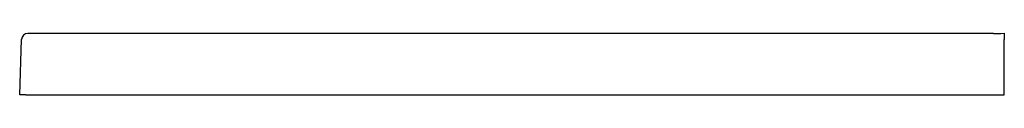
# Model space of a CAD drawing. Header units: millimetres. Extents: x 4594.805 to 4595.607, y 3480.593 to 3480.643.
import ezdxf

# ---------------------------------------------------------------- set-up
doc = ezdxf.new("R2010")
doc.units = ezdxf.units.MM
doc.layers.add('SANINDUSA', color=3, linetype='Continuous')

msp = doc.modelspace()

# ---------------------------------------------------------------- linework, layer by layer
at = {"layer": 'SANINDUSA'}
for p, q in [((4594.80482, 3480.59296), (4594.80639, 3480.63798)), ((4595.59787, 3480.64277), (4594.81147, 3480.6428)), ((4595.60379, 3480.64285), (4595.60657, 3480.64296)), ((4595.60657, 3480.64296), (4595.60657, 3480.63795)), ((4595.60657, 3480.64296), (4595.60657, 3480.63813)), ((4595.60657, 3480.59296), (4595.60657, 3480.63795)), ((4594.80982, 3480.59296), (4594.80482, 3480.59296)), ((4594.80982, 3480.59296), (4595.60657, 3480.59296))]:
    msp.add_line(p, q, dxfattribs=at)
for centre, radius, start, end in [((4594.81139, 3480.6378), 0.005, 89.06666, 177.99656), ((4595.59859, 3480.80156), 0.15879, 269.74216, 271.87734)]:
    msp.add_arc(centre, radius, start, end, dxfattribs=at)

doc.saveas('drawing.dxf')
